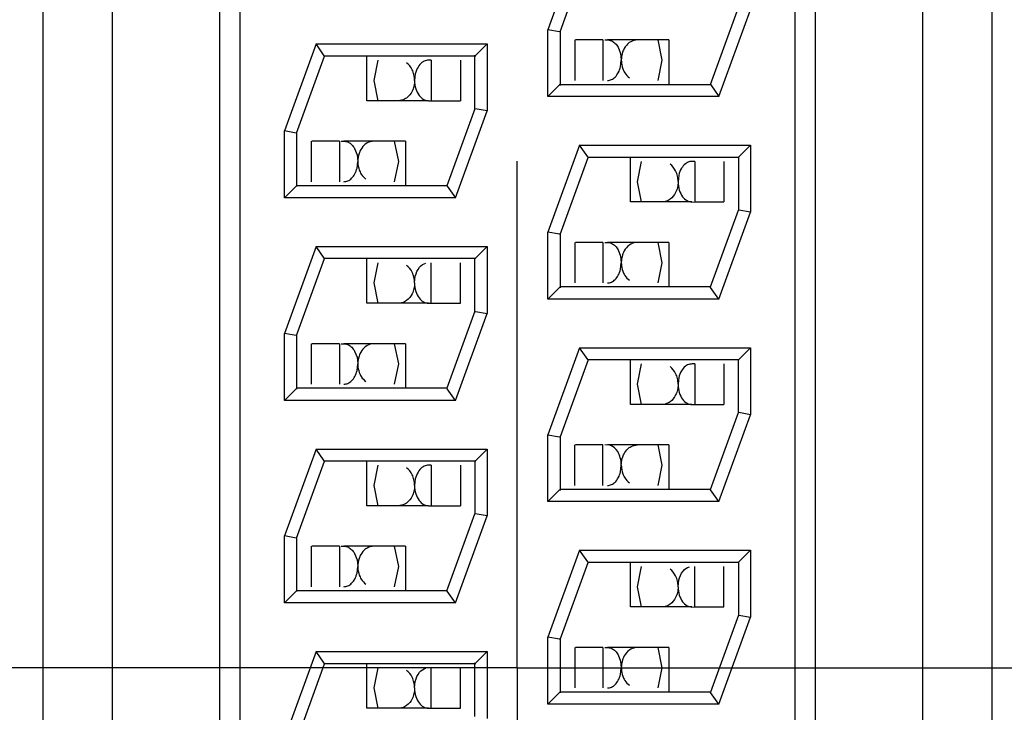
# Model space of a CAD drawing. Header units: inches. Extents: x 0 to 34, y 0 to 22.
# Tile 15 of 67: x 8.633 to 8.875, y 15.799 to 15.97. Entities that reach past the tile are written whole.
import ezdxf

# ---------------------------------------------------------------- set-up
doc = ezdxf.new("R2010")
doc.units = ezdxf.units.IN
doc.header["$LTSCALE"] = 1.87
doc.header["$MEASUREMENT"] = 0
doc.linetypes.add('CENTER', pattern=[0.6, 0.375, -0.075, 0.075, -0.075])
doc.layers.get('0').update_dxf_attribs({"linetype": 'CONTINUOUS'})
doc.layers.add('DEFAULT_1', color=7, linetype='CENTER')
doc.layers.add('DIMENSIONS', color=7, linetype='CONTINUOUS')
doc.styles.get("Standard").update_dxf_attribs({"font": 'txt', "width": 0.8})
doc.dimstyles.new('DIMSTYLE_2', dxfattribs={"dimtxt": 0.125, "dimasz": 0.18, "dimexe": 0.18, "dimexo": 0.0625, "dimgap": 0.09, "dimtad": 0, "dimtih": 1, "dimtoh": 1, "dimdec": 3, "dimzin": 4, "dimdsep": 46, "dimtxsty": 'STANDARD', "dimblk": '_FILLED', "dimblk1": '_FILLED', "dimblk2": '_FILLED', "dimcen": 0.09, "dimadec": 0, "dimazin": 0, "dimtp": 0.01, "dimtm": 0.01, "dimtfac": 1, "dimtdec": 3, "dimtofl": 0, "dimtmove": 0, "dimatfit": 3, "dimldrblk": '_FILLED', "dimfxl": 1, "dimtolj": 1, "dimtzin": 4, "dimarcsym": 0})

# ---------------------------------------------------------------- blocks, each defined once
blk = doc.blocks.new('*D42')
at = {"layer": 'DIMENSIONS', "color": 2, "linetype": 'CONTINUOUS'}
for p, q in [((6.7945198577, 16.17663241), (6.6198270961, 15.9992835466)), ((9.4976764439, 16.17663241), (6.7945198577, 16.17663241)), ((6.6198270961, 15.9992835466), (5.3247764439, 15.9992835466))]:
    blk.add_line(p, q, dxfattribs=at)
at = {"layer": 'DIMENSIONS', "color": 2, "linetype": 'CONTINUOUS', "insert": (5.2622764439, 16.0617835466), "char_height": 0.125, "width": 1.325, "attachment_point": 3, "line_spacing_factor": 0.9}
blk.add_mtext('1.414{\\Ftxt.shx;\\W1.000000;\\H0.125000; }[35.92]', dxfattribs=at)
blk = doc.blocks.new('_FILLED')
at = {"color": 0, "linetype": 'BYBLOCK'}
blk.add_solid([(0, 0), (-1, 0.1736111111), (-1, -0.1736111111)], dxfattribs=at)
blk = doc.blocks.new('*D44')
at = {"layer": 'DIMENSIONS', "color": 2, "linetype": 'CONTINUOUS'}
blk.add_line((9.3186764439, 17.00563241), (5.3247764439, 17.00563241), dxfattribs=at)
at = {"layer": 'DIMENSIONS', "color": 2, "linetype": 'CONTINUOUS', "insert": (5.2622764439, 17.06813241), "char_height": 0.125, "width": 1.325, "attachment_point": 3, "line_spacing_factor": 0.9}
blk.add_mtext('2.243{\\Ftxt.shx;\\W1.000000;\\H0.125000; }[56.98]', dxfattribs=at)
blk = doc.blocks.new('*D46')
at = {"layer": 'DIMENSIONS', "color": 2, "linetype": 'CONTINUOUS'}
blk.add_line((10.1886764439, 18.02663241), (5.3247764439, 18.02663241), dxfattribs=at)
at = {"layer": 'DIMENSIONS', "color": 2, "linetype": 'CONTINUOUS', "insert": (5.2622764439, 18.08913241), "char_height": 0.125, "width": 1.325, "attachment_point": 3, "line_spacing_factor": 0.9}
blk.add_mtext('3.264{\\Ftxt.shx;\\W1.000000;\\H0.125000; }[82.91]', dxfattribs=at)

msp = doc.modelspace()

# ---------------------------------------------------------------- linework, layer by layer
at = {"color": 7, "linetype": 'CONTINUOUS'}
for p, q in [((8.8288856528, 15.5485921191), (8.8288856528, 16.0655921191)), ((8.8553856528, 15.5485921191), (8.8553856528, 16.0655921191)), ((8.8723856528, 16.0655921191), (8.8723856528, 15.5485921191)), ((8.8238856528, 15.5520921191), (8.8238856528, 16.0620921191)), ((8.6383856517, 15.5810921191), (8.6383856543, 16.0339519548)), ((8.6553856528, 16.033951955), (8.6553856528, 15.5802322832)), ((8.6818856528, 16.033951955), (8.6818856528, 15.5802322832)), ((8.6868856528, 16.0328257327), (8.6868856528, 15.5813585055)), ((8.7707004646, 15.9885921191), (8.7628856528, 15.9671211)), ((8.7658856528, 15.9665921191), (8.7728010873, 15.9855921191)), ((8.8029702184, 15.9535921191), (8.8098856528, 15.9725921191)), ((8.805070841, 15.9505921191), (8.8128856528, 15.9720631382)), ((8.7628856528, 15.9505921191), (8.7628856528, 15.9671211)), ((8.7657822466, 15.966610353), (8.7628856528, 15.9671211)), ((8.7658856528, 15.9665921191), (8.7657830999, 15.9666081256)), ((8.7658856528, 15.966627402), (8.7658856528, 15.9533781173)), ((8.7057004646, 15.9635921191), (8.6978856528, 15.9421211)), ((8.7057004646, 15.9635921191), (8.7478856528, 15.9635921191)), ((8.7077247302, 15.9607011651), (8.7057004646, 15.9635921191)), ((8.7450032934, 15.9607097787), (8.7478856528, 15.9635921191)), ((8.7478856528, 15.9635921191), (8.7478856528, 15.9470631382)), ((8.7694987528, 15.9645921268), (8.7694987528, 15.9545921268)), ((8.7764574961, 15.9645921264), (8.769694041, 15.9645921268)), ((8.7764574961, 15.9645921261), (8.7764574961, 15.9545921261)), ((8.7927579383, 15.964592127), (8.777572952, 15.9645921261)), ((8.7899989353, 15.9645921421), (8.7909987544, 15.9595927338)), ((8.7927579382, 15.964592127), (8.7927579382, 15.9535921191)), ((8.7802164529, 15.9627723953), (8.7808101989, 15.9612280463)), ((8.7808101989, 15.9612280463), (8.7809984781, 15.9595923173)), ((8.7008856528, 15.9415921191), (8.7078010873, 15.9605921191)), ((8.7451001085, 15.9605921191), (8.7076577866, 15.9605921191)), ((8.7078010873, 15.9605921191), (8.7077170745, 15.9606973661)), ((8.7182395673, 15.949592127), (8.7182395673, 15.9605921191)), ((8.7199987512, 15.9545915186), (8.7209989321, 15.9595921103)), ((8.7341016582, 15.9595921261), (8.7341016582, 15.9495921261)), ((8.7413034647, 15.9595921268), (8.7413034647, 15.9495921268)), ((8.7448856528, 15.9475569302), (8.7448856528, 15.9608065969)), ((8.7448856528, 15.9605921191), (8.7449971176, 15.9607220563)), ((8.7808109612, 15.9579594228), (8.7809984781, 15.9595923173)), ((8.7909987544, 15.9595927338), (8.7899985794, 15.9545921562)), ((8.7301865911, 15.9562250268), (8.7299990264, 15.9545919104)), ((8.7209985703, 15.9495921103), (8.7199987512, 15.9545915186)), ((8.7628856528, 15.9505921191), (8.7657685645, 15.9534750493)), ((8.765671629, 15.9535921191), (8.803113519, 15.9535921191)), ((8.7657568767, 15.9534811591), (8.7658856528, 15.9535921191)), ((8.8029702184, 15.9535921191), (8.8030542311, 15.9534868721)), ((8.8030465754, 15.9534830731), (8.805070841, 15.9505921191)), ((8.7334245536, 15.9495921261), (8.7182395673, 15.949592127)), ((8.733424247, 15.9495716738), (8.7341016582, 15.9495921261)), ((8.7341016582, 15.9495921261), (8.7413034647, 15.9495921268)), ((8.805070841, 15.9505921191), (8.7628856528, 15.9505921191)), ((8.7448856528, 15.9475921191), (8.7379702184, 15.9285921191)), ((8.740070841, 15.9255921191), (8.7478856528, 15.9470631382)), ((8.7449869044, 15.9475723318), (8.7448856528, 15.9475921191)), ((8.7478856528, 15.9470631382), (8.7449884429, 15.9475739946)), ((8.6978856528, 15.9255921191), (8.6978856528, 15.9421211)), ((8.7007822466, 15.941610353), (8.6978856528, 15.9421211)), ((8.7008856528, 15.9415921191), (8.7007830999, 15.9416081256)), ((8.7008856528, 15.941627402), (8.7008856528, 15.9283776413)), ((8.7044987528, 15.9395921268), (8.7044987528, 15.9295921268)), ((8.7114574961, 15.9395921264), (8.704694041, 15.9395921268)), ((8.7114574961, 15.9395921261), (8.7114574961, 15.9295921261)), ((8.7277579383, 15.939592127), (8.712572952, 15.9395921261)), ((8.7249989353, 15.9395921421), (8.7259987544, 15.9345927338)), ((8.7277579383, 15.939592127), (8.7277579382, 15.9285921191)), ((8.7152164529, 15.9377723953), (8.7158101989, 15.9362280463)), ((8.7707004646, 15.9385921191), (8.7628856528, 15.9171211)), ((8.7707004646, 15.9385921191), (8.8128856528, 15.9385921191)), ((8.772724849, 15.9357009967), (8.7707004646, 15.9385921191)), ((8.8100032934, 15.9357097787), (8.8128856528, 15.9385921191)), ((8.8128856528, 15.9385921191), (8.8128856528, 15.9220631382)), ((8.7158101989, 15.9362280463), (8.7159984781, 15.9345923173)), ((8.7158109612, 15.9329594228), (8.7159984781, 15.9345923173)), ((8.7259987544, 15.9345927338), (8.7249985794, 15.9295921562)), ((8.7658856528, 15.9165921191), (8.7728010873, 15.9355921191)), ((8.8101001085, 15.9355921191), (8.7726579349, 15.9355921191)), ((8.7728010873, 15.9355921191), (8.7727172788, 15.9356972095)), ((8.7832395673, 15.924592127), (8.7832395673, 15.9355921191)), ((8.7849987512, 15.9295915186), (8.7859989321, 15.9345921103)), ((8.7991016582, 15.9345921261), (8.7991016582, 15.9245921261)), ((8.8063034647, 15.9345921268), (8.8063034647, 15.9245921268)), ((8.8098856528, 15.9355921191), (8.8099971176, 15.9357220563)), ((8.8098856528, 15.9355921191), (8.8098856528, 15.9225921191)), ((8.7859985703, 15.9245921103), (8.7849987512, 15.9295915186)), ((8.7951865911, 15.9312250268), (8.7949990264, 15.9295919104)), ((8.7007680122, 15.9284744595), (8.6978856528, 15.9255921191)), ((8.7008856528, 15.9285921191), (8.7007741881, 15.9284621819)), ((8.7379702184, 15.9285921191), (8.7008856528, 15.9285921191)), ((8.7379702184, 15.9285921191), (8.7380540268, 15.9284870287)), ((8.7380464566, 15.9284832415), (8.740070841, 15.9255921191)), ((8.740070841, 15.9255921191), (8.6978856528, 15.9255921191)), ((8.7984245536, 15.9245921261), (8.7832395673, 15.924592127)), ((8.798424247, 15.9245716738), (8.7991016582, 15.9245921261)), ((8.7991016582, 15.9245921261), (8.8063034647, 15.9245921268)), ((8.8029702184, 15.9035921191), (8.8098856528, 15.9225921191)), ((8.8099869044, 15.9225723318), (8.8098856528, 15.9225921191)), ((8.8128856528, 15.9220631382), (8.8099884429, 15.9225739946)), ((8.805070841, 15.9005921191), (8.8128856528, 15.9220631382)), ((8.7628856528, 15.9005921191), (8.7628856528, 15.9171211)), ((8.7657822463, 15.9166103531), (8.7628856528, 15.9171211)), ((8.7658856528, 15.9165921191), (8.7657830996, 15.916608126)), ((8.7658856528, 15.9166274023), (8.7658856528, 15.9033776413)), ((8.7057004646, 15.9135921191), (8.6978856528, 15.8921211)), ((8.7057004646, 15.9135921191), (8.7478856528, 15.9135921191)), ((8.7077247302, 15.9107011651), (8.7057004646, 15.9135921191)), ((8.7450032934, 15.9107097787), (8.7478856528, 15.9135921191)), ((8.7478856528, 15.9135921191), (8.7478856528, 15.8970631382)), ((8.7694987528, 15.9145921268), (8.7694987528, 15.9045921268)), ((8.7764574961, 15.9145921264), (8.769694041, 15.9145921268)), ((8.7764574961, 15.9145921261), (8.7764574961, 15.9045921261)), ((8.7927579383, 15.914592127), (8.777572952, 15.9145921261)), ((8.7802164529, 15.9127723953), (8.7808101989, 15.9112280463)), ((8.7899989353, 15.9145921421), (8.7909987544, 15.9095927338)), ((8.7927579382, 15.914592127), (8.7927579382, 15.9035921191)), ((8.7008856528, 15.8915921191), (8.7078010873, 15.9105921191)), ((8.7451001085, 15.9105921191), (8.7076577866, 15.9105921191)), ((8.7078010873, 15.9105921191), (8.7077170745, 15.9106973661)), ((8.7182395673, 15.899592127), (8.7182395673, 15.9105921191)), ((8.7448856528, 15.8975568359), (8.7448856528, 15.9108065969)), ((8.7448856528, 15.9105921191), (8.7449971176, 15.9107220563)), ((8.7808101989, 15.9112280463), (8.7809984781, 15.9095923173)), ((8.7199987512, 15.9045915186), (8.7209989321, 15.9095921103)), ((8.7341016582, 15.8995921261), (8.7341016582, 15.9095921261)), ((8.7413034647, 15.8995921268), (8.7413034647, 15.9095921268)), ((8.7808109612, 15.9079594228), (8.7809984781, 15.9095923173)), ((8.7909987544, 15.9095927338), (8.7899985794, 15.9045921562)), ((8.7299990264, 15.9045919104), (8.7301867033, 15.9062255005)), ((8.7209985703, 15.8995921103), (8.7199987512, 15.9045915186)), ((8.7657680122, 15.9034744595), (8.7628856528, 15.9005921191)), ((8.7658856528, 15.9035921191), (8.7657741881, 15.9034621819)), ((8.8029702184, 15.9035921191), (8.7658856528, 15.9035921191)), ((8.8030381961, 15.9034841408), (8.8029702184, 15.9035921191)), ((8.805070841, 15.9005921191), (8.8030432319, 15.9034878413)), ((8.805070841, 15.9005921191), (8.7628856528, 15.9005921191)), ((8.7334245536, 15.8995921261), (8.7182395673, 15.899592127)), ((8.733424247, 15.8995716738), (8.7341016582, 15.8995921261)), ((8.7341016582, 15.8995921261), (8.7413034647, 15.8995921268)), ((8.7448856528, 15.8975921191), (8.7379702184, 15.8785921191)), ((8.740070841, 15.8755921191), (8.7478856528, 15.8970631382)), ((8.7448856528, 15.8975921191), (8.744988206, 15.8975761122)), ((8.7449890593, 15.8975738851), (8.7478856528, 15.8970631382)), ((8.6978856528, 15.8755921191), (8.6978856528, 15.8921211)), ((8.7007822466, 15.891610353), (8.6978856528, 15.8921211)), ((8.7008856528, 15.8915921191), (8.7007830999, 15.8916081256)), ((8.7008856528, 15.891627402), (8.7008856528, 15.8783776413)), ((8.7044987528, 15.8895921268), (8.7044987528, 15.8795921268)), ((8.7114574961, 15.8895921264), (8.704694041, 15.8895921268)), ((8.7114574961, 15.8895921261), (8.7114574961, 15.8795921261)), ((8.7277579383, 15.889592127), (8.712572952, 15.8895921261)), ((8.7249989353, 15.8895921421), (8.7259987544, 15.8845927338)), ((8.7277579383, 15.889592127), (8.7277579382, 15.8785921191)), ((8.7707004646, 15.8885921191), (8.7628856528, 15.8671211)), ((8.7707004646, 15.8885921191), (8.8128856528, 15.8885921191)), ((8.772724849, 15.8857009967), (8.7707004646, 15.8885921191)), ((8.8128856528, 15.8885921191), (8.8100027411, 15.8857091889)), ((8.8128856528, 15.8885921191), (8.8128856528, 15.8720631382)), ((8.7152164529, 15.8877723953), (8.7158101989, 15.8862280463)), ((8.7158101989, 15.8862280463), (8.7159984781, 15.8845923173)), ((8.8098856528, 15.8725569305), (8.8098856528, 15.8858061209)), ((8.7158109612, 15.8829594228), (8.7159984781, 15.8845923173)), ((8.7259987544, 15.8845927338), (8.7249985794, 15.8795921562)), ((8.7728010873, 15.8855921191), (8.7658856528, 15.8665921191)), ((8.8100996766, 15.8855921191), (8.7726579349, 15.8855921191)), ((8.7728010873, 15.8855921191), (8.7727172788, 15.8856972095)), ((8.7832395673, 15.874592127), (8.7832395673, 15.8855921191)), ((8.7849987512, 15.8795915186), (8.7859989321, 15.8845921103)), ((8.7991016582, 15.8845921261), (8.7991016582, 15.8745921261)), ((8.8063034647, 15.8845921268), (8.8063034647, 15.8745921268)), ((8.810014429, 15.8857030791), (8.8098856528, 15.8855921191)), ((8.7951865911, 15.8812250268), (8.7949990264, 15.8795919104)), ((8.7007680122, 15.8784744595), (8.6978856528, 15.8755921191)), ((8.7008856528, 15.8785921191), (8.7007741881, 15.8784621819)), ((8.7379702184, 15.8785921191), (8.7008856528, 15.8785921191)), ((8.7380381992, 15.8784841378), (8.7379702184, 15.8785921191)), ((8.740070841, 15.8755921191), (8.7380432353, 15.878487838)), ((8.7859985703, 15.8745921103), (8.7849987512, 15.8795915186)), ((8.740070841, 15.8755921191), (8.6978856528, 15.8755921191)), ((8.7984245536, 15.8745921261), (8.7832395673, 15.874592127)), ((8.798424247, 15.8745716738), (8.7991016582, 15.8745921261)), ((8.7991016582, 15.8745921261), (8.8063034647, 15.8745921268)), ((8.8029702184, 15.8535921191), (8.8098856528, 15.8725921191)), ((8.805070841, 15.8505921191), (8.8128856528, 15.8720631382)), ((8.8099869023, 15.8725723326), (8.8098856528, 15.8725921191)), ((8.8128856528, 15.8720631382), (8.8099884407, 15.872573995)), ((8.7628856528, 15.8505921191), (8.7628856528, 15.8671211)), ((8.7628856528, 15.8671211), (8.7657828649, 15.8666102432)), ((8.7657844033, 15.8666119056), (8.7658856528, 15.8665921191)), ((8.7658856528, 15.8666273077), (8.7658856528, 15.8533776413)), ((8.7694987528, 15.8545921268), (8.7694987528, 15.8645921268)), ((8.7764574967, 15.8645921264), (8.769694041, 15.8645921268)), ((8.7764574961, 15.8545921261), (8.7764574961, 15.8645921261)), ((8.77819632, 15.8645086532), (8.7768958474, 15.8645921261)), ((8.7927579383, 15.864592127), (8.777572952, 15.8645921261)), ((8.7899989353, 15.8645921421), (8.7909987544, 15.8595927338)), ((8.7927579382, 15.864592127), (8.7927579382, 15.8535921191)), ((8.7057004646, 15.8635921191), (8.6978856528, 15.8421211)), ((8.7057004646, 15.8635921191), (8.7478856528, 15.8635921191)), ((8.707724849, 15.8607009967), (8.7057004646, 15.8635921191)), ((8.7450032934, 15.8607097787), (8.7478856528, 15.8635921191)), ((8.7478856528, 15.8635921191), (8.7478856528, 15.8470631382)), ((8.7008856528, 15.8415921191), (8.7078010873, 15.8605921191)), ((8.7451001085, 15.8605921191), (8.7076579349, 15.8605921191)), ((8.7078010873, 15.8605921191), (8.7077172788, 15.8606972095)), ((8.7182395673, 15.849592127), (8.7182395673, 15.8605921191)), ((8.7199987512, 15.8545915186), (8.7209989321, 15.8595921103)), ((8.7341016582, 15.8595921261), (8.7341016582, 15.8495921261)), ((8.7413034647, 15.8595921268), (8.7413034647, 15.8495921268)), ((8.7448856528, 15.8605921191), (8.7449971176, 15.8607220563)), ((8.7448856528, 15.8605921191), (8.7448856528, 15.8475921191)), ((8.7808109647, 15.8579594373), (8.7809984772, 15.8595923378)), ((8.7909987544, 15.8595927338), (8.7899985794, 15.8545921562)), ((8.7209985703, 15.8495921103), (8.7199987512, 15.8545915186)), ((8.730186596, 15.8562250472), (8.7299990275, 15.8545919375)), ((8.7657680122, 15.8534744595), (8.7628856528, 15.8505921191)), ((8.7658856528, 15.8535921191), (8.7657741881, 15.8534621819)), ((8.8029702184, 15.8535921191), (8.7658856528, 15.8535921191)), ((8.8030381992, 15.8534841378), (8.8029702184, 15.8535921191)), ((8.805070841, 15.8505921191), (8.8030432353, 15.853487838)), ((8.7334245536, 15.8495921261), (8.7182395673, 15.849592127)), ((8.7334242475, 15.8495716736), (8.7341016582, 15.8495921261)), ((8.7341016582, 15.8495921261), (8.7413034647, 15.8495921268)), ((8.805070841, 15.8505921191), (8.7628856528, 15.8505921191)), ((8.7379702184, 15.8285921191), (8.7448856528, 15.8475921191)), ((8.740070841, 15.8255921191), (8.7478856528, 15.8470631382)), ((8.7449869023, 15.8475723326), (8.7448856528, 15.8475921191)), ((8.7478856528, 15.8470631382), (8.7449884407, 15.847573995)), ((8.6978856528, 15.8255921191), (8.6978856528, 15.8421211)), ((8.7007822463, 15.8416103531), (8.6978856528, 15.8421211)), ((8.7008856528, 15.8415921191), (8.7007830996, 15.841608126)), ((8.7008856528, 15.8416274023), (8.7008856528, 15.8283776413)), ((8.7044987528, 15.8395921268), (8.7044987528, 15.8295921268)), ((8.7114574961, 15.8395921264), (8.704694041, 15.8395921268)), ((8.7114574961, 15.8395921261), (8.7114574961, 15.8295921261)), ((8.7277579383, 15.839592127), (8.712572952, 15.8395921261)), ((8.7249989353, 15.8395921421), (8.7259987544, 15.8345927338)), ((8.7277579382, 15.839592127), (8.7277579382, 15.8285921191)), ((8.7152164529, 15.8377723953), (8.7158101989, 15.8362280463)), ((8.7707004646, 15.8385921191), (8.7628856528, 15.8171211)), ((8.7707004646, 15.8385921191), (8.8128856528, 15.8385921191)), ((8.7727247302, 15.8357011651), (8.7707004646, 15.8385921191)), ((8.8100032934, 15.8357097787), (8.8128856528, 15.8385921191)), ((8.8128856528, 15.8385921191), (8.8128856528, 15.8220631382)), ((8.7158101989, 15.8362280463), (8.7159984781, 15.8345923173)), ((8.7658856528, 15.8165921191), (8.7728010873, 15.8355921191)), ((8.8101001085, 15.8355921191), (8.7726577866, 15.8355921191)), ((8.7728010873, 15.8355921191), (8.7727170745, 15.8356973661)), ((8.7832395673, 15.824592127), (8.7832395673, 15.8355921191)), ((8.8098856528, 15.8355921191), (8.8099971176, 15.8357220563)), ((8.8098856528, 15.8355921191), (8.8098856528, 15.8225921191)), ((8.7158109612, 15.8329594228), (8.7159984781, 15.8345923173)), ((8.7259987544, 15.8345927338), (8.7249985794, 15.8295921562)), ((8.7849987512, 15.8295915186), (8.7859989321, 15.8345921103)), ((8.7991016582, 15.8245921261), (8.7991016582, 15.8345921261)), ((8.8063034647, 15.8245921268), (8.8063034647, 15.8345921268)), ((8.7949990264, 15.8295919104), (8.7951867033, 15.8312255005)), ((8.7007680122, 15.8284744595), (8.6978856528, 15.8255921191)), ((8.7008856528, 15.8285921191), (8.7007741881, 15.8284621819)), ((8.7379702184, 15.8285921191), (8.7008856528, 15.8285921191)), ((8.7380381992, 15.8284841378), (8.7379702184, 15.8285921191)), ((8.740070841, 15.8255921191), (8.7380432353, 15.828487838)), ((8.7859985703, 15.8245921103), (8.7849987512, 15.8295915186)), ((8.740070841, 15.8255921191), (8.6978856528, 15.8255921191)), ((8.7984245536, 15.8245921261), (8.7832395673, 15.824592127)), ((8.798424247, 15.8245716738), (8.7991016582, 15.8245921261)), ((8.7991016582, 15.8245921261), (8.8063034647, 15.8245921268)), ((8.8098856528, 15.8225921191), (8.8029702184, 15.8035921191)), ((8.8098856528, 15.8225921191), (8.809988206, 15.8225761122)), ((8.805070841, 15.8005921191), (8.8128856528, 15.8220631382)), ((8.8099890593, 15.8225738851), (8.8128856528, 15.8220631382)), ((8.7628856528, 15.8005921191), (8.7628856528, 15.8171211)), ((8.7657822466, 15.816610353), (8.7628856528, 15.8171211)), ((8.7658856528, 15.8165921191), (8.7657830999, 15.8166081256)), ((8.7658856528, 15.816627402), (8.7658856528, 15.8033776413)), ((8.7057004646, 15.8135921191), (8.6978856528, 15.7921211)), ((8.7057004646, 15.8135921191), (8.7478856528, 15.8135921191)), ((8.7077247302, 15.8107011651), (8.7057004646, 15.8135921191)), ((8.7450032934, 15.8107097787), (8.7478856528, 15.8135921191)), ((8.7478856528, 15.8135921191), (8.7478856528, 15.7970631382)), ((8.7694987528, 15.8145921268), (8.7694987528, 15.8045921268)), ((8.7764574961, 15.8145921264), (8.769694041, 15.8145921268)), ((8.7764574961, 15.8145921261), (8.7764574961, 15.8045921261)), ((8.7927579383, 15.814592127), (8.777572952, 15.8145921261)), ((8.7899989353, 15.8145921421), (8.7909987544, 15.8095927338)), ((8.7927579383, 15.814592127), (8.7927579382, 15.8035921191)), ((8.7008856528, 15.7915921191), (8.7078010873, 15.8105921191)), ((8.7451001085, 15.8105921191), (8.7076577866, 15.8105921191)), ((8.7078010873, 15.8105921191), (8.7077170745, 15.8106973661)), ((8.7182395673, 15.799592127), (8.7182395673, 15.8105921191)), ((8.7448856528, 15.7975568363), (8.7448856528, 15.8108065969)), ((8.7448856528, 15.8105921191), (8.7449971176, 15.8107220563)), ((8.7802164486, 15.812772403), (8.7808101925, 15.8112280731)), ((8.7808101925, 15.8112280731), (8.7809984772, 15.8095923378)), ((8.7199987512, 15.8045915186), (8.7209989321, 15.8095921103)), ((8.7341016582, 15.7995921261), (8.7341016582, 15.8095921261)), ((8.7413034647, 15.7995921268), (8.7413034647, 15.8095921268)), ((8.7808109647, 15.8079594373), (8.7809984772, 15.8095923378)), ((8.7909987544, 15.8095927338), (8.7899985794, 15.8045921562)), ((8.7299990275, 15.8045919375), (8.7301867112, 15.8062255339)), ((8.7209985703, 15.7995921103), (8.7199987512, 15.8045915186)), ((8.7657680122, 15.8034744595), (8.7628856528, 15.8005921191)), ((8.7658856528, 15.8035921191), (8.7657741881, 15.8034621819)), ((8.8029702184, 15.8035921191), (8.7658856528, 15.8035921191)), ((8.8030381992, 15.8034841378), (8.8029702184, 15.8035921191)), ((8.805070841, 15.8005921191), (8.8030432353, 15.803487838)), ((8.7334245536, 15.7995921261), (8.7182395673, 15.799592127)), ((8.7334242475, 15.7995716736), (8.7341016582, 15.7995921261)), ((8.7341016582, 15.7995921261), (8.7413034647, 15.7995921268)), ((8.805070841, 15.8005921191), (8.7628856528, 15.8005921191))]:
    msp.add_line(p, q, dxfattribs=at)
for points, knots in [([(8.7768958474, 15.9645921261), (8.7771942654, 15.9645921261), (8.7777996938, 15.9646241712), (8.7787355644, 15.9643719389), (8.779578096, 15.9637204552), (8.7800211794, 15.9631179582), (8.7802164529, 15.9627723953)], [0, 0, 0, 0, 0.2222627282, 0.4495225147, 0.7043726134, 1, 1, 1, 1]), ([(8.7829728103, 15.9639269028), (8.7828270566, 15.9638222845), (8.7822239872, 15.9633233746), (8.7817721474, 15.9626520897), (8.7815266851, 15.9621028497)], [0, 0, 0, 0, 0.2297202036, 1, 1, 1, 1]), ([(8.7849912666, 15.9645921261), (8.7848175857, 15.9645921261), (8.7841028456, 15.9645382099), (8.7834125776, 15.9642425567), (8.7829728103, 15.9639269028)], [0, 0, 0, 0, 0.2429083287, 1, 1, 1, 1]), ([(8.7815266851, 15.9621028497), (8.7814434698, 15.9619166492), (8.7811403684, 15.9611187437), (8.7809984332, 15.9602584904), (8.7809966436, 15.9596094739)], [0, 0, 0, 0, 0.2391056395, 1, 1, 1, 1]), ([(8.7300008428, 15.954608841), (8.7299996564, 15.955073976), (8.7298872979, 15.9559810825), (8.7293699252, 15.9575365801), (8.7286118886, 15.95850817), (8.7280180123, 15.9589320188)], [0, 0, 0, 0, 0.2846399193, 0.5535131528, 1, 1, 1, 1]), ([(8.7341016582, 15.9595921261), (8.7337151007, 15.9595921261), (8.7329013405, 15.9596405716), (8.7316948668, 15.9590360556), (8.730722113, 15.9578489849), (8.7303238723, 15.9568091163), (8.7301865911, 15.9562250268)], [0, 0, 0, 0, 0.2043182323, 0.4220445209, 0.6828619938, 1, 1, 1, 1]), ([(8.7809979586, 15.9595923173), (8.7809974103, 15.9593641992), (8.7810491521, 15.958481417), (8.7812827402, 15.9576077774), (8.781558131, 15.957012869)], [0, 0, 0, 0, 0.2581473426, 1, 1, 1, 1]), ([(8.7775708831, 15.9545936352), (8.7779047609, 15.9546062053), (8.7786223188, 15.9547386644), (8.7795719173, 15.9554400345), (8.7803607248, 15.9565362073), (8.7806916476, 15.957453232), (8.7808109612, 15.9579594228)], [0, 0, 0, 0, 0.2001421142, 0.4243513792, 0.6884708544, 1, 1, 1, 1]), ([(8.781558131, 15.957012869), (8.7816461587, 15.9568227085), (8.7820063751, 15.9561503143), (8.7825369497, 15.9555660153), (8.7829880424, 15.9552461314)], [0, 0, 0, 0, 0.2747982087, 1, 1, 1, 1]), ([(8.730000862, 15.9545747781), (8.7300005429, 15.9541096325), (8.7298882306, 15.9532022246), (8.7293688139, 15.9516473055), (8.7286109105, 15.9506756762), (8.7280169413, 15.9502517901)], [0, 0, 0, 0, 0.2846167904, 0.5534986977, 1, 1, 1, 1]), ([(8.7299990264, 15.9545919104), (8.7300006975, 15.9538889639), (8.7301844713, 15.952572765), (8.7309695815, 15.9509255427), (8.7319467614, 15.9499951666), (8.7327978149, 15.949645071), (8.7332195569, 15.9496016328), (8.7334245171, 15.9495937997)], [0, 0, 0, 0, 0.3173747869, 0.5896519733, 0.8105014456, 0.9073947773, 1, 1, 1, 1]), ([(8.7280169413, 15.9502517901), (8.7278642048, 15.9501427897), (8.7272561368, 15.9497705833), (8.7265305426, 15.9495921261), (8.7260062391, 15.9495921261)], [0, 0, 0, 0, 0.2635622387, 1, 1, 1, 1]), ([(8.7118958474, 15.9395921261), (8.7121942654, 15.9395921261), (8.7127996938, 15.9396241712), (8.7137355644, 15.9393719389), (8.714578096, 15.9387204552), (8.7150211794, 15.9381179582), (8.7152164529, 15.9377723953)], [0, 0, 0, 0, 0.2222627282, 0.4495225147, 0.7043726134, 1, 1, 1, 1]), ([(8.7199912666, 15.9395921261), (8.7198175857, 15.9395921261), (8.7191028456, 15.9395382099), (8.7184125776, 15.9392425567), (8.7179728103, 15.9389269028)], [0, 0, 0, 0, 0.2429083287, 1, 1, 1, 1]), ([(8.7165266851, 15.9371028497), (8.7164434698, 15.9369166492), (8.7161403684, 15.9361187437), (8.7159984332, 15.9352584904), (8.7159966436, 15.9346094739)], [0, 0, 0, 0, 0.2391056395, 1, 1, 1, 1]), ([(8.7179728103, 15.9389269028), (8.7178270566, 15.9388222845), (8.7172239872, 15.9383233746), (8.7167721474, 15.9376520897), (8.7165266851, 15.9371028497)], [0, 0, 0, 0, 0.2297202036, 1, 1, 1, 1]), ([(8.7159979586, 15.9345923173), (8.7159974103, 15.9343641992), (8.7160491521, 15.933481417), (8.7162827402, 15.9326077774), (8.716558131, 15.932012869)], [0, 0, 0, 0, 0.2581473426, 1, 1, 1, 1]), ([(8.7991016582, 15.9345921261), (8.7987151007, 15.9345921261), (8.7979013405, 15.9346405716), (8.7966948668, 15.9340360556), (8.795722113, 15.9328489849), (8.7953238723, 15.9318091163), (8.7951865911, 15.9312250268)], [0, 0, 0, 0, 0.2043182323, 0.4220445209, 0.6828619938, 1, 1, 1, 1]), ([(8.7125708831, 15.9295936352), (8.7129047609, 15.9296062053), (8.7136223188, 15.9297386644), (8.7145719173, 15.9304400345), (8.7153607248, 15.9315362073), (8.7156916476, 15.932453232), (8.7158109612, 15.9329594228)], [0, 0, 0, 0, 0.2001421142, 0.4243513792, 0.6884708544, 1, 1, 1, 1]), ([(8.716558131, 15.932012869), (8.7166461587, 15.9318227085), (8.7170063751, 15.9311503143), (8.7175369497, 15.9305660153), (8.7179880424, 15.9302461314)], [0, 0, 0, 0, 0.2747982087, 1, 1, 1, 1]), ([(8.7950008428, 15.929608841), (8.7949996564, 15.930073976), (8.7948872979, 15.9309810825), (8.7943699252, 15.9325365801), (8.7936118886, 15.93350817), (8.7930180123, 15.9339320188)], [0, 0, 0, 0, 0.2846399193, 0.5535131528, 1, 1, 1, 1]), ([(8.795000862, 15.9295747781), (8.7950005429, 15.9291096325), (8.7948882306, 15.9282022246), (8.7943688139, 15.9266473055), (8.7936109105, 15.9256756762), (8.7930169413, 15.9252517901)], [0, 0, 0, 0, 0.2846167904, 0.5534986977, 1, 1, 1, 1]), ([(8.7949990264, 15.9295919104), (8.7950006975, 15.9288889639), (8.7951844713, 15.927572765), (8.7959695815, 15.9259255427), (8.7969467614, 15.9249951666), (8.7977978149, 15.924645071), (8.7982195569, 15.9246016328), (8.7984245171, 15.9245937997)], [0, 0, 0, 0, 0.3173747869, 0.5896519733, 0.8105014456, 0.9073947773, 1, 1, 1, 1]), ([(8.7930169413, 15.9252517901), (8.7928642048, 15.9251427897), (8.7922561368, 15.9247705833), (8.7915305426, 15.9245921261), (8.7910062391, 15.9245921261)], [0, 0, 0, 0, 0.2635622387, 1, 1, 1, 1]), ([(8.7768958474, 15.9145921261), (8.7771942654, 15.9145921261), (8.7777996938, 15.9146241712), (8.7787355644, 15.9143719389), (8.779578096, 15.9137204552), (8.7800211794, 15.9131179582), (8.7802164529, 15.9127723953)], [0, 0, 0, 0, 0.2222627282, 0.4495225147, 0.7043726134, 1, 1, 1, 1]), ([(8.7829728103, 15.9139269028), (8.7828270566, 15.9138222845), (8.7822239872, 15.9133233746), (8.7817721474, 15.9126520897), (8.7815266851, 15.9121028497)], [0, 0, 0, 0, 0.2297202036, 1, 1, 1, 1]), ([(8.7849912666, 15.9145921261), (8.7848175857, 15.9145921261), (8.7841028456, 15.9145382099), (8.7834125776, 15.9142425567), (8.7829728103, 15.9139269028)], [0, 0, 0, 0, 0.2429083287, 1, 1, 1, 1]), ([(8.7815266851, 15.9121028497), (8.7814434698, 15.9119166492), (8.7811403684, 15.9111187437), (8.7809984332, 15.9102584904), (8.7809966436, 15.9096094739)], [0, 0, 0, 0, 0.2391056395, 1, 1, 1, 1]), ([(8.7300008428, 15.904608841), (8.7299996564, 15.905073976), (8.7298872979, 15.9059810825), (8.7293699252, 15.9075365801), (8.7286118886, 15.90850817), (8.7280180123, 15.9089320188)], [0, 0, 0, 0, 0.2846399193, 0.5535131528, 1, 1, 1, 1]), ([(8.7301867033, 15.9062255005), (8.7303755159, 15.907028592), (8.7309607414, 15.9084071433), (8.7321984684, 15.9093558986), (8.7328035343, 15.9095092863)], [0, 0, 0, 0, 0.5692740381, 1, 1, 1, 1]), ([(8.7775708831, 15.9045936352), (8.7779047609, 15.9046062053), (8.7786223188, 15.9047386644), (8.7795719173, 15.9054400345), (8.7803607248, 15.9065362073), (8.7806916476, 15.907453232), (8.7808109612, 15.9079594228)], [0, 0, 0, 0, 0.2001421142, 0.4243513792, 0.6884708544, 1, 1, 1, 1]), ([(8.7809979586, 15.9095923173), (8.7809974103, 15.9093641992), (8.7810491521, 15.908481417), (8.7812827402, 15.9076077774), (8.781558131, 15.907012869)], [0, 0, 0, 0, 0.2581473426, 1, 1, 1, 1]), ([(8.781558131, 15.907012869), (8.7816461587, 15.9068227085), (8.7820063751, 15.9061503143), (8.7825369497, 15.9055660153), (8.7829880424, 15.9052461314)], [0, 0, 0, 0, 0.2747982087, 1, 1, 1, 1]), ([(8.730000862, 15.9045747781), (8.7300005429, 15.9041096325), (8.7298882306, 15.9032022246), (8.7293688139, 15.9016473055), (8.7286109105, 15.9006756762), (8.7280169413, 15.9002517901)], [0, 0, 0, 0, 0.2846167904, 0.5534986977, 1, 1, 1, 1]), ([(8.7299990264, 15.9045919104), (8.7300006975, 15.9038889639), (8.7301844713, 15.902572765), (8.7309695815, 15.9009255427), (8.7319467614, 15.8999951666), (8.7327978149, 15.899645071), (8.7332195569, 15.8996016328), (8.7334245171, 15.8995937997)], [0, 0, 0, 0, 0.3173747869, 0.5896519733, 0.8105014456, 0.9073947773, 1, 1, 1, 1]), ([(8.7280169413, 15.9002517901), (8.7278642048, 15.9001427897), (8.7272561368, 15.8997705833), (8.7265305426, 15.8995921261), (8.7260062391, 15.8995921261)], [0, 0, 0, 0, 0.2635622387, 1, 1, 1, 1]), ([(8.7118958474, 15.8895921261), (8.7121942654, 15.8895921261), (8.7127996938, 15.8896241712), (8.7137355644, 15.8893719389), (8.714578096, 15.8887204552), (8.7150211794, 15.8881179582), (8.7152164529, 15.8877723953)], [0, 0, 0, 0, 0.2222627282, 0.4495225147, 0.7043726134, 1, 1, 1, 1]), ([(8.7179728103, 15.8889269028), (8.7178270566, 15.8888222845), (8.7172239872, 15.8883233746), (8.7167721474, 15.8876520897), (8.7165266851, 15.8871028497)], [0, 0, 0, 0, 0.2297202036, 1, 1, 1, 1]), ([(8.7199912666, 15.8895921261), (8.7198175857, 15.8895921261), (8.7191028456, 15.8895382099), (8.7184125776, 15.8892425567), (8.7179728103, 15.8889269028)], [0, 0, 0, 0, 0.2429083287, 1, 1, 1, 1]), ([(8.7165266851, 15.8871028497), (8.7164434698, 15.8869166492), (8.7161403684, 15.8861187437), (8.7159984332, 15.8852584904), (8.7159966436, 15.8846094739)], [0, 0, 0, 0, 0.2391056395, 1, 1, 1, 1]), ([(8.7159979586, 15.8845923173), (8.7159974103, 15.8843641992), (8.7160491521, 15.883481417), (8.7162827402, 15.8826077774), (8.716558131, 15.882012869)], [0, 0, 0, 0, 0.2581473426, 1, 1, 1, 1]), ([(8.7950008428, 15.879608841), (8.7949996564, 15.880073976), (8.7948872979, 15.8809810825), (8.7943699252, 15.8825365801), (8.7936118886, 15.88350817), (8.7930180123, 15.8839320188)], [0, 0, 0, 0, 0.2846399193, 0.5535131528, 1, 1, 1, 1]), ([(8.7991016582, 15.8845921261), (8.7987151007, 15.8845921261), (8.7979013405, 15.8846405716), (8.7966948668, 15.8840360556), (8.795722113, 15.8828489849), (8.7953238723, 15.8818091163), (8.7951865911, 15.8812250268)], [0, 0, 0, 0, 0.2043182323, 0.4220445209, 0.6828619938, 1, 1, 1, 1]), ([(8.7125708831, 15.8795936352), (8.7129047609, 15.8796062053), (8.7136223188, 15.8797386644), (8.7145719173, 15.8804400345), (8.7153607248, 15.8815362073), (8.7156916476, 15.882453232), (8.7158109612, 15.8829594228)], [0, 0, 0, 0, 0.2001421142, 0.4243513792, 0.6884708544, 1, 1, 1, 1]), ([(8.716558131, 15.882012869), (8.7166461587, 15.8818227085), (8.7170063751, 15.8811503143), (8.7175369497, 15.8805660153), (8.7179880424, 15.8802461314)], [0, 0, 0, 0, 0.2747982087, 1, 1, 1, 1]), ([(8.795000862, 15.8795747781), (8.7950005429, 15.8791096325), (8.7948882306, 15.8782022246), (8.7943688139, 15.8766473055), (8.7936109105, 15.8756756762), (8.7930169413, 15.8752517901)], [0, 0, 0, 0, 0.2846167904, 0.5534986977, 1, 1, 1, 1]), ([(8.7949990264, 15.8795919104), (8.7950006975, 15.8788889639), (8.7951844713, 15.877572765), (8.7959695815, 15.8759255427), (8.7969467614, 15.8749951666), (8.7977978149, 15.874645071), (8.7982195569, 15.8746016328), (8.7984245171, 15.8745937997)], [0, 0, 0, 0, 0.3173747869, 0.5896519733, 0.8105014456, 0.9073947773, 1, 1, 1, 1]), ([(8.7930169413, 15.8752517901), (8.7928642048, 15.8751427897), (8.7922561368, 15.8747705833), (8.7915305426, 15.8745921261), (8.7910062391, 15.8745921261)], [0, 0, 0, 0, 0.2635622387, 1, 1, 1, 1]), ([(8.7809984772, 15.8595923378), (8.7809969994, 15.8602103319), (8.7808477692, 15.8613863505), (8.7801084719, 15.8632313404), (8.7789971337, 15.8643048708), (8.77819632, 15.8645086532)], [0, 0, 0, 0, 0.3103371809, 0.5850416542, 1, 1, 1, 1]), ([(8.7815401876, 15.8621323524), (8.7816277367, 15.8623252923), (8.7819870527, 15.8630077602), (8.7825198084, 15.8636022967), (8.7829743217, 15.8639279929)], [0, 0, 0, 0, 0.2747919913, 1, 1, 1, 1]), ([(8.7829743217, 15.8639279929), (8.7831274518, 15.8640377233), (8.7837369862, 15.8644123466), (8.7844652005, 15.8645921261), (8.7849912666, 15.8645921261)], [0, 0, 0, 0, 0.2636798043, 1, 1, 1, 1]), ([(8.7809966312, 15.8596095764), (8.7809972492, 15.8598324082), (8.7810502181, 15.860695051), (8.7812753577, 15.8615487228), (8.7815401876, 15.8621323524)], [0, 0, 0, 0, 0.2579867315, 1, 1, 1, 1]), ([(8.7341016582, 15.8595921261), (8.7337151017, 15.8595921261), (8.7329013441, 15.8596405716), (8.7316948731, 15.8590360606), (8.7307221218, 15.8578489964), (8.7303238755, 15.8568091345), (8.730186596, 15.8562250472)], [0, 0, 0, 0, 0.2043184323, 0.4220448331, 0.6828621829, 1, 1, 1, 1]), ([(8.7809979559, 15.8595923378), (8.7809974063, 15.8593642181), (8.7810491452, 15.8584814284), (8.7812827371, 15.8576077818), (8.781558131, 15.857012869)], [0, 0, 0, 0, 0.2581471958, 1, 1, 1, 1]), ([(8.7300008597, 15.8546089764), (8.7299996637, 15.8550740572), (8.7298873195, 15.8559810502), (8.7293700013, 15.8575363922), (8.7286121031, 15.8585079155), (8.7280183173, 15.8589318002)], [0, 0, 0, 0, 0.2846354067, 0.5535004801, 1, 1, 1, 1]), ([(8.7775708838, 15.8545936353), (8.7779047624, 15.8546062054), (8.778622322, 15.8547386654), (8.7795719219, 15.8554400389), (8.7803607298, 15.8565362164), (8.7806916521, 15.8574532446), (8.7808109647, 15.8579594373)], [0, 0, 0, 0, 0.2001419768, 0.4243511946, 0.6884707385, 1, 1, 1, 1]), ([(8.781558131, 15.857012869), (8.7816461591, 15.8568227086), (8.7820063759, 15.8561503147), (8.7825369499, 15.8555660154), (8.7829880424, 15.8552461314)], [0, 0, 0, 0, 0.2747983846, 1, 1, 1, 1]), ([(8.730000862, 15.8545747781), (8.7300005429, 15.8541096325), (8.7298882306, 15.8532022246), (8.7293688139, 15.8516473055), (8.7286109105, 15.8506756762), (8.7280169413, 15.8502517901)], [0, 0, 0, 0, 0.2846167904, 0.5534986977, 1, 1, 1, 1]), ([(8.7299990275, 15.8545919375), (8.7300006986, 15.8538889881), (8.730184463, 15.8525727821), (8.7309695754, 15.8509255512), (8.731946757, 15.849995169), (8.7327978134, 15.8496450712), (8.7332195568, 15.8496016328), (8.7334245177, 15.8495937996)], [0, 0, 0, 0, 0.3173748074, 0.5896521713, 0.8105015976, 0.9073948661, 1, 1, 1, 1]), ([(8.7280169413, 15.8502517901), (8.7278642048, 15.8501427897), (8.7272561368, 15.8497705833), (8.7265305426, 15.8495921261), (8.7260062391, 15.8495921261)], [0, 0, 0, 0, 0.2635622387, 1, 1, 1, 1]), ([(8.7118958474, 15.8395921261), (8.7121942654, 15.8395921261), (8.7127996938, 15.8396241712), (8.7137355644, 15.8393719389), (8.714578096, 15.8387204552), (8.7150211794, 15.8381179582), (8.7152164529, 15.8377723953)], [0, 0, 0, 0, 0.2222627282, 0.4495225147, 0.7043726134, 1, 1, 1, 1]), ([(8.7199912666, 15.8395921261), (8.7198175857, 15.8395921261), (8.7191028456, 15.8395382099), (8.7184125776, 15.8392425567), (8.7179728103, 15.8389269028)], [0, 0, 0, 0, 0.2429083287, 1, 1, 1, 1]), ([(8.7179728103, 15.8389269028), (8.7178270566, 15.8388222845), (8.7172239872, 15.8383233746), (8.7167721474, 15.8376520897), (8.7165266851, 15.8371028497)], [0, 0, 0, 0, 0.2297202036, 1, 1, 1, 1]), ([(8.7165266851, 15.8371028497), (8.7164434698, 15.8369166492), (8.7161403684, 15.8361187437), (8.7159984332, 15.8352584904), (8.7159966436, 15.8346094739)], [0, 0, 0, 0, 0.2391056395, 1, 1, 1, 1]), ([(8.7125708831, 15.8295936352), (8.7129047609, 15.8296062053), (8.7136223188, 15.8297386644), (8.7145719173, 15.8304400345), (8.7153607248, 15.8315362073), (8.7156916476, 15.832453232), (8.7158109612, 15.8329594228)], [0, 0, 0, 0, 0.2001421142, 0.4243513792, 0.6884708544, 1, 1, 1, 1]), ([(8.7159979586, 15.8345923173), (8.7159974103, 15.8343641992), (8.7160491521, 15.833481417), (8.7162827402, 15.8326077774), (8.716558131, 15.832012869)], [0, 0, 0, 0, 0.2581473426, 1, 1, 1, 1]), ([(8.7950008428, 15.829608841), (8.7949996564, 15.830073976), (8.7948872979, 15.8309810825), (8.7943699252, 15.8325365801), (8.7936118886, 15.83350817), (8.7930180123, 15.8339320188)], [0, 0, 0, 0, 0.2846399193, 0.5535131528, 1, 1, 1, 1]), ([(8.7951867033, 15.8312255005), (8.7953755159, 15.832028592), (8.7959607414, 15.8334071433), (8.7971984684, 15.8343558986), (8.7978035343, 15.8345092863)], [0, 0, 0, 0, 0.5692740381, 1, 1, 1, 1]), ([(8.716558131, 15.832012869), (8.7166461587, 15.8318227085), (8.7170063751, 15.8311503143), (8.7175369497, 15.8305660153), (8.7179880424, 15.8302461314)], [0, 0, 0, 0, 0.2747982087, 1, 1, 1, 1]), ([(8.795000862, 15.8295747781), (8.7950005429, 15.8291096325), (8.7948882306, 15.8282022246), (8.7943688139, 15.8266473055), (8.7936109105, 15.8256756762), (8.7930169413, 15.8252517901)], [0, 0, 0, 0, 0.2846167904, 0.5534986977, 1, 1, 1, 1]), ([(8.7949990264, 15.8295919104), (8.7950006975, 15.8288889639), (8.7951844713, 15.827572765), (8.7959695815, 15.8259255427), (8.7969467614, 15.8249951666), (8.7977978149, 15.824645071), (8.7982195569, 15.8246016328), (8.7984245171, 15.8245937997)], [0, 0, 0, 0, 0.3173747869, 0.5896519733, 0.8105014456, 0.9073947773, 1, 1, 1, 1]), ([(8.7930169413, 15.8252517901), (8.7928642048, 15.8251427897), (8.7922561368, 15.8247705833), (8.7915305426, 15.8245921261), (8.7910062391, 15.8245921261)], [0, 0, 0, 0, 0.2635622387, 1, 1, 1, 1]), ([(8.7768958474, 15.8145921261), (8.7771942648, 15.8145921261), (8.7777996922, 15.8146241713), (8.7787355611, 15.8143719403), (8.7795780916, 15.8137204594), (8.7800211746, 15.8131179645), (8.7802164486, 15.812772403)], [0, 0, 0, 0, 0.2222628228, 0.4495227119, 0.7043727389, 1, 1, 1, 1]), ([(8.7829728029, 15.8139268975), (8.7828270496, 15.8138222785), (8.7822239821, 15.8133233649), (8.7817721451, 15.8126520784), (8.7815266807, 15.8121028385)], [0, 0, 0, 0, 0.2297200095, 1, 1, 1, 1]), ([(8.7849912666, 15.8145921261), (8.784817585, 15.8145921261), (8.7841028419, 15.8145382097), (8.7834125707, 15.8142425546), (8.7829728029, 15.8139268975)], [0, 0, 0, 0, 0.2429083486, 1, 1, 1, 1]), ([(8.7815266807, 15.8121028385), (8.7814434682, 15.811916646), (8.7811403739, 15.8111187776), (8.780998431, 15.8102585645), (8.7809966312, 15.8096095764)], [0, 0, 0, 0, 0.2391059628, 1, 1, 1, 1]), ([(8.7300008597, 15.8046089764), (8.7299996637, 15.8050740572), (8.7298873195, 15.8059810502), (8.7293700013, 15.8075363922), (8.7286121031, 15.8085079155), (8.7280183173, 15.8089318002)], [0, 0, 0, 0, 0.2846354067, 0.5535004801, 1, 1, 1, 1]), ([(8.7301867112, 15.8062255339), (8.7303755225, 15.8070286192), (8.7309607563, 15.8084071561), (8.7321984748, 15.809355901), (8.732803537, 15.8095092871)], [0, 0, 0, 0, 0.5692737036, 1, 1, 1, 1]), ([(8.7809979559, 15.8095923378), (8.7809974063, 15.8093642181), (8.7810491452, 15.8084814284), (8.7812827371, 15.8076077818), (8.781558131, 15.807012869)], [0, 0, 0, 0, 0.2581471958, 1, 1, 1, 1]), ([(8.7775708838, 15.8045936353), (8.7779047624, 15.8046062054), (8.778622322, 15.8047386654), (8.7795719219, 15.8054400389), (8.7803607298, 15.8065362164), (8.7806916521, 15.8074532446), (8.7808109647, 15.8079594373)], [0, 0, 0, 0, 0.2001419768, 0.4243511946, 0.6884707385, 1, 1, 1, 1]), ([(8.781558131, 15.807012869), (8.7816461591, 15.8068227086), (8.7820063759, 15.8061503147), (8.7825369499, 15.8055660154), (8.7829880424, 15.8052461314)], [0, 0, 0, 0, 0.2747983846, 1, 1, 1, 1]), ([(8.730000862, 15.8045747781), (8.7300005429, 15.8041096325), (8.7298882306, 15.8032022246), (8.7293688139, 15.8016473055), (8.7286109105, 15.8006756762), (8.7280169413, 15.8002517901)], [0, 0, 0, 0, 0.2846167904, 0.5534986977, 1, 1, 1, 1]), ([(8.7299990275, 15.8045919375), (8.7300006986, 15.8038889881), (8.730184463, 15.8025727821), (8.7309695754, 15.8009255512), (8.731946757, 15.799995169), (8.7327978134, 15.7996450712), (8.7332195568, 15.7996016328), (8.7334245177, 15.7995937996)], [0, 0, 0, 0, 0.3173748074, 0.5896521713, 0.8105015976, 0.9073948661, 1, 1, 1, 1]), ([(8.7280169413, 15.8002517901), (8.7278642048, 15.8001427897), (8.7272561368, 15.7997705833), (8.7265305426, 15.7995921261), (8.7260062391, 15.7995921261)], [0, 0, 0, 0, 0.2635622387, 1, 1, 1, 1])]:
    msp.add_open_spline(points, degree=3, knots=knots, dxfattribs=at)
at = {"layer": 'DEFAULT_1', "color": 7, "linetype": 'CENTER'}
for q in [(8.7552764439, 15.9346518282), (8.6301764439, 15.8095518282), (8.7552764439, 15.6844518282), (8.8803764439, 15.8095518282)]:
    msp.add_line((8.7552764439, 15.8095518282), q, dxfattribs=at)

# ---------------------------------------------------------------- dimensions: what is measured, and where the dimension line sits
at = {"layer": 'DIMENSIONS', "color": 2, "linetype": 'CONTINUOUS'}
for feature_location, offset, origin, picture, middle in [((10.1886764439, 18.02663241), (-4.8639, 0), (10.2511764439, 14.7623562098), '*D46', (4.2997764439, 18.02663241)), ((9.3186764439, 17.00563241), (-3.993899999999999, 0), (9.3811764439, 14.7623562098), '*D44', (4.2997764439, 17.00563241)), ((9.4976764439, 16.17663241), (-4.172899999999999, -0.17734886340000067), (9.5601764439, 14.7623562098), '*D42', (4.2997764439, 15.9992835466))]:
    dim = msp.add_ordinate_dim(feature_location=feature_location, offset=offset, dtype=0, origin=origin, dimstyle='DIMSTYLE_2', dxfattribs=at)
    dim.commit()
    dim.dimension.update_dxf_attribs({"geometry": picture, "text_midpoint": middle})

doc.saveas('drawing.dxf')
